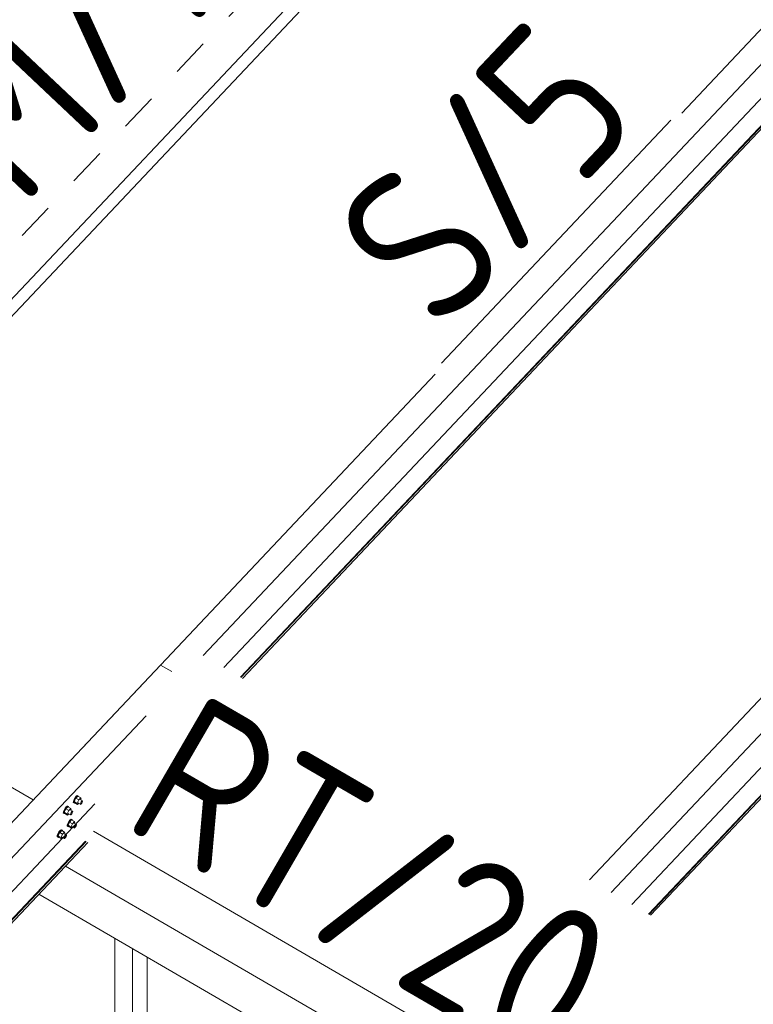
# Model space of a CAD drawing. Header units: millimetres. Extents: x -681 to 506, y -45 to 794.
# Tile 101 of 256: x -328 to -304, y 391 to 423. Entities that reach past the tile are written whole.
import ezdxf

# ---------------------------------------------------------------- set-up
doc = ezdxf.new("R2010")
doc.units = ezdxf.units.MM
doc.header["$LTSCALE"] = 0.6
doc.linetypes.add('XKITLINE00', pattern=[0])
doc.linetypes.add('XKITLINE02', pattern=[4, 2, -2])
for name, color, linetype, lineweight in [('Bolt', 7, 'Continuous', 0), ('Part', 2, 'Continuous', 0), ('PartMark', 3, 'Continuous', 0)]:
    doc.layers.add(name, color=color, linetype=linetype, lineweight=lineweight)
doc.styles.add('ISOCPEUR', font='ISOCPEUR.TTF')

msp = doc.modelspace()

# ---------------------------------------------------------------- linework, layer by layer
at = {"layer": 'Bolt', "color": 3, "linetype": 'XKITLINE00', "lineweight": 0}
for p, q in [((-325.86, 397.751), (-325.857, 397.787)), ((-325.86, 397.751), (-325.837, 397.738)), ((-325.836, 397.842), (-325.857, 397.787)), ((-325.837, 397.738), (-325.834, 397.773)), ((-325.82, 397.731), (-325.837, 397.738)), ((-325.802, 397.902), (-325.836, 397.842)), ((-325.834, 397.773), (-325.813, 397.828)), ((-325.778, 397.885), (-325.828, 397.78)), ((-325.735, 397.726), (-325.828, 397.78)), ((-325.828, 397.78), (-325.815, 397.741)), ((-325.811, 397.739), (-325.82, 397.731)), ((-325.815, 397.741), (-325.722, 397.687)), ((-325.813, 397.828), (-325.779, 397.888)), ((-325.764, 397.951), (-325.802, 397.902)), ((-325.779, 397.888), (-325.741, 397.937)), ((-325.715, 397.952), (-325.778, 397.885)), ((-325.685, 397.831), (-325.778, 397.885)), ((-325.733, 397.975), (-325.764, 397.951)), ((-325.741, 397.937), (-325.71, 397.962)), ((-325.735, 397.726), (-325.685, 397.831)), ((-325.735, 397.726), (-325.722, 397.687)), ((-325.716, 397.969), (-325.733, 397.975)), ((-325.722, 397.687), (-325.686, 397.726)), ((-325.716, 397.969), (-325.693, 397.955)), ((-325.715, 397.952), (-325.622, 397.898)), ((-325.71, 397.962), (-325.693, 397.955)), ((-325.708, 397.738), (-325.634, 397.695)), ((-325.693, 397.955), (-325.694, 397.94)), ((-325.622, 397.898), (-325.685, 397.831)), ((-325.636, 397.847), (-325.562, 397.804)), ((-325.634, 397.695), (-325.632, 397.713)), ((-325.625, 397.692), (-325.634, 397.695)), ((-325.632, 397.713), (-325.622, 397.74)), ((-325.609, 397.704), (-325.625, 397.692)), ((-325.609, 397.86), (-325.622, 397.898)), ((-325.622, 397.74), (-325.605, 397.77)), ((-325.619, 397.837), (-325.609, 397.86)), ((-325.591, 397.729), (-325.609, 397.704)), ((-325.605, 397.77), (-325.586, 397.795)), ((-325.574, 397.759), (-325.591, 397.729)), ((-325.586, 397.795), (-325.57, 397.807)), ((-325.563, 397.786), (-325.574, 397.759)), ((-325.57, 397.807), (-325.562, 397.804)), ((-325.562, 397.804), (-325.563, 397.786)), ((-326.177, 397.415), (-326.174, 397.451)), ((-326.177, 397.415), (-326.154, 397.402)), ((-326.153, 397.506), (-326.174, 397.451)), ((-326.154, 397.402), (-326.151, 397.437)), ((-326.137, 397.396), (-326.154, 397.402)), ((-326.119, 397.566), (-326.153, 397.506)), ((-326.151, 397.437), (-326.13, 397.493)), ((-326.095, 397.549), (-326.145, 397.444)), ((-326.052, 397.39), (-326.145, 397.444)), ((-326.145, 397.444), (-326.132, 397.405)), ((-326.128, 397.403), (-326.137, 397.396)), ((-326.132, 397.405), (-326.039, 397.352)), ((-326.13, 397.493), (-326.096, 397.553)), ((-326.081, 397.615), (-326.119, 397.566)), ((-326.096, 397.553), (-326.058, 397.601)), ((-326.032, 397.616), (-326.095, 397.549)), ((-326.002, 397.495), (-326.095, 397.549)), ((-326.05, 397.639), (-326.081, 397.615)), ((-326.058, 397.601), (-326.027, 397.626)), ((-326.052, 397.39), (-326.002, 397.495)), ((-326.052, 397.39), (-326.039, 397.352)), ((-326.033, 397.633), (-326.05, 397.639)), ((-326.039, 397.352), (-326.003, 397.39)), ((-326.033, 397.633), (-326.01, 397.62)), ((-326.032, 397.616), (-325.939, 397.562)), ((-326.027, 397.626), (-326.01, 397.62)), ((-326.025, 397.402), (-325.951, 397.359)), ((-326.01, 397.62), (-326.011, 397.604)), ((-325.939, 397.562), (-326.002, 397.495)), ((-325.953, 397.511), (-325.879, 397.468)), ((-325.951, 397.359), (-325.949, 397.377)), ((-325.949, 397.377), (-325.939, 397.405)), ((-325.926, 397.524), (-325.939, 397.562)), ((-325.939, 397.405), (-325.922, 397.435)), ((-325.936, 397.502), (-325.926, 397.524)), ((-325.908, 397.393), (-325.927, 397.368)), ((-325.922, 397.435), (-325.903, 397.459)), ((-325.891, 397.423), (-325.908, 397.393)), ((-325.903, 397.459), (-325.887, 397.471)), ((-325.88, 397.45), (-325.891, 397.423)), ((-325.887, 397.471), (-325.879, 397.468)), ((-325.879, 397.468), (-325.88, 397.45)), ((-326.034, 397.086), (-326.055, 397.031)), ((-326, 397.146), (-326.034, 397.086)), ((-326.032, 397.018), (-326.01, 397.073)), ((-325.975, 397.129), (-326.026, 397.024)), ((-326.01, 397.073), (-325.976, 397.133)), ((-325.962, 397.195), (-326, 397.146)), ((-325.976, 397.133), (-325.939, 397.182)), ((-325.912, 397.196), (-325.975, 397.129)), ((-325.882, 397.075), (-325.975, 397.129)), ((-325.931, 397.22), (-325.962, 397.195)), ((-325.942, 397.356), (-325.951, 397.359)), ((-325.927, 397.368), (-325.942, 397.356)), ((-325.939, 397.182), (-325.907, 397.206)), ((-325.933, 396.97), (-325.882, 397.075)), ((-325.914, 397.213), (-325.931, 397.22)), ((-325.914, 397.213), (-325.891, 397.2)), ((-325.912, 397.196), (-325.819, 397.142)), ((-325.907, 397.206), (-325.891, 397.2)), ((-325.891, 397.2), (-325.892, 397.185)), ((-325.819, 397.142), (-325.882, 397.075)), ((-325.834, 397.091), (-325.759, 397.048)), ((-325.806, 397.104), (-325.819, 397.142)), ((-325.817, 397.082), (-325.806, 397.104)), ((-326.351, 396.751), (-326.372, 396.695)), ((-326.317, 396.811), (-326.351, 396.751)), ((-326.292, 396.793), (-326.343, 396.688)), ((-326.327, 396.737), (-326.293, 396.797)), ((-326.279, 396.859), (-326.317, 396.811)), ((-326.293, 396.797), (-326.256, 396.846)), ((-326.229, 396.86), (-326.292, 396.793)), ((-326.199, 396.74), (-326.292, 396.793)), ((-326.248, 396.884), (-326.279, 396.859)), ((-326.256, 396.846), (-326.224, 396.87)), ((-326.231, 396.877), (-326.248, 396.884)), ((-326.231, 396.877), (-326.208, 396.864)), ((-326.229, 396.86), (-326.136, 396.807)), ((-326.224, 396.87), (-326.208, 396.864)), ((-326.208, 396.864), (-326.209, 396.849)), ((-326.136, 396.807), (-326.199, 396.74)), ((-326.151, 396.756), (-326.076, 396.713)), ((-326.123, 396.768), (-326.136, 396.807)), ((-326.134, 396.746), (-326.123, 396.768)), ((-326.057, 396.996), (-326.055, 397.031)), ((-326.057, 396.996), (-326.034, 396.982)), ((-326.034, 396.982), (-326.032, 397.018)), ((-326.017, 396.976), (-326.034, 396.982)), ((-325.933, 396.97), (-326.026, 397.024)), ((-326.026, 397.024), (-326.013, 396.986)), ((-326.008, 396.983), (-326.017, 396.976)), ((-326.013, 396.986), (-325.92, 396.932)), ((-325.933, 396.97), (-325.92, 396.932)), ((-325.92, 396.932), (-325.884, 396.97)), ((-325.905, 396.983), (-325.831, 396.94)), ((-325.831, 396.94), (-325.83, 396.957)), ((-325.823, 396.936), (-325.831, 396.94)), ((-325.83, 396.957), (-325.819, 396.985)), ((-325.807, 396.949), (-325.823, 396.936)), ((-325.819, 396.985), (-325.802, 397.015)), ((-325.788, 396.973), (-325.807, 396.949)), ((-325.802, 397.015), (-325.783, 397.039)), ((-325.771, 397.003), (-325.788, 396.973)), ((-325.783, 397.039), (-325.768, 397.052)), ((-325.761, 397.031), (-325.771, 397.003)), ((-325.768, 397.052), (-325.759, 397.048)), ((-325.759, 397.048), (-325.761, 397.031)), ((-326.374, 396.66), (-326.372, 396.695)), ((-326.374, 396.66), (-326.351, 396.646)), ((-326.351, 396.646), (-326.349, 396.682)), ((-326.335, 396.64), (-326.351, 396.646)), ((-326.349, 396.682), (-326.327, 396.737)), ((-326.25, 396.634), (-326.343, 396.688)), ((-326.343, 396.688), (-326.33, 396.65)), ((-326.325, 396.647), (-326.335, 396.64)), ((-326.33, 396.65), (-326.237, 396.596)), ((-326.25, 396.634), (-326.199, 396.74)), ((-326.25, 396.634), (-326.237, 396.596)), ((-326.237, 396.596), (-326.201, 396.634)), ((-326.222, 396.647), (-326.148, 396.604)), ((-326.148, 396.604), (-326.147, 396.621)), ((-326.14, 396.601), (-326.148, 396.604)), ((-326.147, 396.621), (-326.136, 396.649)), ((-326.124, 396.613), (-326.14, 396.601)), ((-326.136, 396.649), (-326.119, 396.679)), ((-326.105, 396.637), (-326.124, 396.613)), ((-326.119, 396.679), (-326.1, 396.703)), ((-326.088, 396.667), (-326.105, 396.637)), ((-326.1, 396.703), (-326.085, 396.716)), ((-326.078, 396.695), (-326.088, 396.667)), ((-326.085, 396.716), (-326.076, 396.713)), ((-326.076, 396.713), (-326.078, 396.695))]:
    msp.add_line(p, q, dxfattribs=at)
at = {"layer": 'Part', "color": 2, "linetype": 'XKITLINE00', "lineweight": 0}
for p, q in [((-337.316, 403.743), (-306.176, 436.729)), ((-290.798, 436.325), (-306.465, 419.73)), ((-336.982, 403.549), (-306.373, 435.973)), ((-321.724, 402.439), (-290.11, 435.926)), ((-290.501, 434.43), (-321.064, 402.056)), ((-289.899, 434.194), (-320.531, 401.746)), ((-289.881, 434.183), (-320.513, 401.736)), ((-320.463, 401.707), (-289.911, 434.07)), ((-308.716, 394.887), (-277.102, 428.375)), ((-277.493, 426.879), (-308.056, 394.504)), ((-276.891, 426.643), (-307.523, 394.195)), ((-276.873, 426.632), (-307.505, 394.184)), ((-307.455, 394.155), (-276.902, 426.519)), ((-314.327, 411.401), (-329.994, 394.806)), ((-338.195, 404.253), (-327.136, 397.833)), ((-301.319, 403.85), (-309.403, 395.286)), ((-323.077, 402.133), (-338.744, 385.537)), ((-323.077, 402.133), (-322.72, 401.925)), ((-361.586, 360.214), (-323.537, 400.517)), ((-329.306, 394.406), (-323.537, 400.517)), ((-325.168, 397.708), (-361.977, 358.718)), ((-325.168, 397.708), (-329.697, 392.91)), ((-361.386, 358.357), (-325.399, 396.478)), ((-325.467, 396.518), (-361.375, 358.481)), ((-325.449, 396.507), (-361.356, 358.471)), ((-329.107, 392.55), (-325.399, 396.478)), ((-325.467, 396.518), (-329.096, 392.674)), ((-325.449, 396.507), (-329.077, 392.663)), ((-326.109, 395.725), (-315.05, 389.305)), ((-326.958, 394.826), (-315.899, 388.406)), ((-324.539, 390.192), (-324.539, 393.421)), ((-323.969, 389.969), (-323.969, 393.09)), ((-323.508, 390.458), (-323.508, 392.823))]:
    msp.add_line(p, q, dxfattribs=at)
at = {"layer": 'PartMark', "color": 1, "linetype": 'XKITLINE02', "lineweight": 0}
msp.add_line((-327.487, 415.823), (-318.109, 425.757), dxfattribs=at)
at = {"layer": 'PartMark', "color": 1, "linetype": 'XKITLINE00', "lineweight": 0}
for p, q in [((-314.125, 411.761), (-306.812, 419.507)), ((-325.214, 396.833), (-310.426, 388.249))]:
    msp.add_line(p, q, dxfattribs=at)

# ---------------------------------------------------------------- texts
at = {"layer": 'PartMark', "color": 1, "style": 'ISOCPEUR', "width": 0.85}
for s, rotation, p in [('M/14', 46.6502, (-327.512, 416.671)), ('S/5', 46.6502, (-314.149, 412.609)), ('RT/20', -30.1376, (-324.393, 397.051))]:
    msp.add_text(s, height=5, rotation=rotation, dxfattribs=at).set_placement(p)

doc.saveas('drawing.dxf')
